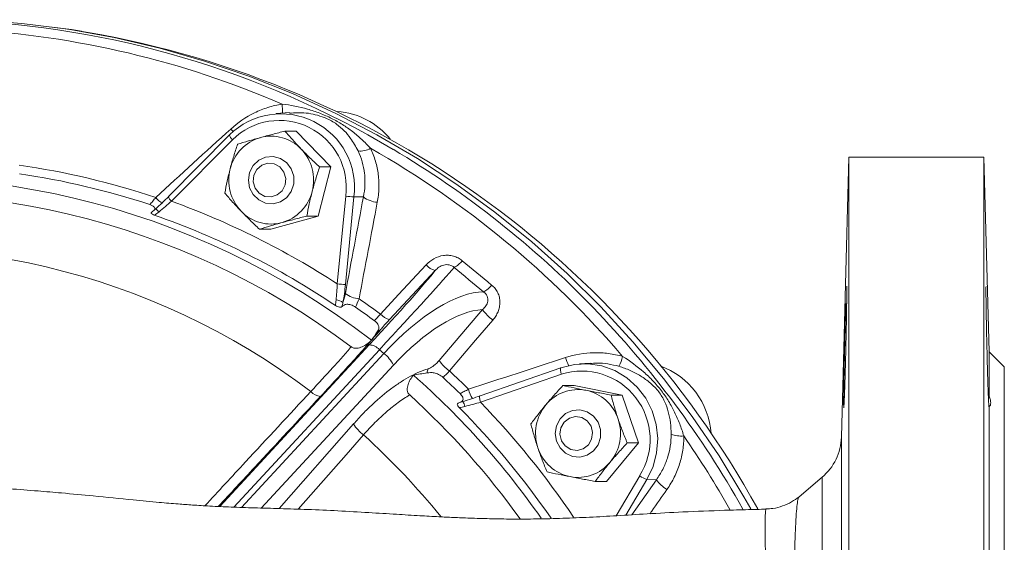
# Model space of a CAD drawing. Header units: millimetres. Extents: x -11 to 389, y 20 to 311.
# Tile 15 of 15: x 244 to 389, y 233 to 310. Entities that reach past the tile are written whole.
import ezdxf

# ---------------------------------------------------------------- set-up
doc = ezdxf.new("R2010")
doc.units = ezdxf.units.MM

msp = doc.modelspace()

# ---------------------------------------------------------------- linework, layer by layer
at = {"color": 7, "linetype": 'Continuous', "lineweight": 15}
for p, q in [((249.76, 309.21), (248.57, 309.37)), ((251.37, 309.02), (249.31, 309.27)), ((252.86, 308.75), (251.37, 309.02)), ((283.59, 296.73), (281.63, 296.59)), ((274.73, 293.41), (265.71, 284.31)), ((275.18, 292.71), (266.16, 283.61)), ((274.73, 293.41), (274.76, 293.43)), ((282.93, 293.98), (284.59, 293.98)), ((289.71, 288.67), (284.59, 293.98)), ((366.29, 290.11), (365.21, 248.71)), ((386.29, 290.11), (366.29, 290.11)), ((366.29, 183.42), (366.29, 290.11)), ((387.05, 261.35), (386.29, 290.11)), ((386.29, 180.89), (386.29, 290.11)), ((287.83, 281.42), (289.71, 288.67)), ((288.05, 288.67), (289.71, 288.67)), ((290.67, 271.39), (291.92, 284.36)), ((293.14, 284.26), (291.88, 271.29)), ((293.14, 284.26), (294.53, 284.25)), ((280.83, 279.48), (287.83, 281.42)), ((286.17, 281.42), (287.83, 281.42)), ((279.17, 279.48), (280.83, 279.48)), ((305.16, 273.37), (298.41, 266.11)), ((305.73, 260.07), (312.14, 267.59)), ((296.89, 261.65), (297.55, 261.1)), ((389.29, 259.11), (387.05, 261.35)), ((387.05, 254.78), (387.05, 261.35)), ((328.07, 259.65), (326.49, 259.54)), ((323.73, 258.98), (311.79, 254.83)), ((323.8, 258.04), (311.86, 253.88)), ((323.73, 258.98), (323.74, 258.98)), ((389.29, 71.11), (389.29, 259.11)), ((324.03, 256.35), (325.69, 256.35)), ((332.81, 254.95), (325.69, 256.35)), ((331.15, 254.95), (332.81, 254.95)), ((335.2, 247.86), (332.81, 254.95)), ((387.05, 203.78), (387.05, 253.24)), ((330.47, 242.18), (335.2, 247.86)), ((333.54, 247.86), (335.2, 247.86)), ((328.81, 242.18), (330.47, 242.18)), ((336.46, 242.47), (337.85, 242.42)), ((362.35, 242.79), (358.94, 239.92))]:
    msp.add_line(p, q, dxfattribs=at)
at = {"color": 8, "linetype": 'Continuous', "lineweight": 15}
for p, q in [((250.87, 309.05), (251.37, 309.02)), ((273.29, 238.46), (295.39, 262.36)), ((296.89, 261.65), (275.35, 238.36)), ((276.49, 238.33), (297.55, 261.1)), ((298.98, 259.39), (279.42, 238.24)), ((282.07, 238.17), (293.07, 250.67)), ((365.21, 248.71), (365.21, 182.9)), ((331.91, 237.1), (335.38, 242.99)), ((336.46, 242.47), (333.34, 237.19)), ((334.23, 237.24), (337.85, 242.42)), ((362.35, 181.53), (362.35, 242.79))]:
    msp.add_line(p, q, dxfattribs=at)
at = {"color": 7, "linetype": 'Continuous', "lineweight": 15, "flags": 128}
for points in [[(351.84, 238.1), (350.8, 239.91), (347.11, 245.94), (343.14, 251.78), (338.9, 257.41), (334.39, 262.82), (329.64, 267.99), (324.64, 272.92), (319.42, 277.58), (313.98, 281.97), (308.34, 286.09), (302.51, 289.91), (296.51, 293.43), (290.35, 296.64), (284.04, 299.53), (277.6, 302.1), (271.05, 304.34), (264.41, 306.25), (257.68, 307.81), (250.88, 309.03), (244.03, 309.91), (237.15, 310.43)], [(277.52, 286.73), (277.7, 285.59), (278.23, 284.58), (279.05, 283.8), (280.07, 283.34), (281.18, 283.24), (282.26, 283.53), (283.19, 284.16), (283.87, 285.07), (284.23, 286.16), (284.23, 287.31), (283.87, 288.4), (283.19, 289.31), (282.26, 289.94), (281.18, 290.22), (280.07, 290.12), (279.05, 289.66), (278.23, 288.88), (277.7, 287.87), (277.52, 286.73)], [(283.04, 286.99), (282.95, 286.02), (282.51, 285.16), (281.79, 284.53), (280.89, 284.24), (279.95, 284.33), (279.12, 284.79), (278.52, 285.54), (278.24, 286.47), (278.32, 287.44), (278.76, 288.31), (279.49, 288.93), (280.39, 289.22), (281.33, 289.13), (282.16, 288.67), (282.76, 287.92), (283.04, 286.99)], [(264.32, 282.05), (264.21, 282.16), (264.1, 282.26), (264.01, 282.34), (263.92, 282.41), (263.86, 282.45), (263.81, 282.47), (263.79, 282.47), (263.78, 282.44)], [(297.05, 266.93), (299.74, 269.81), (303.8, 274.18)], [(313.67, 266.03), (311.12, 263.04), (307.25, 258.51)], [(323.74, 258.98), (325.73, 259.46), (327.76, 259.55), (329.78, 259.25), (331.7, 258.56), (333.47, 257.5), (335.01, 256.13), (336.28, 254.48), (337.23, 252.61), (337.83, 250.6), (338.05, 248.5), (337.89, 246.4), (337.36, 244.36), (336.46, 242.47)], [(322.88, 249.27), (323.07, 250.4), (323.6, 251.42), (324.42, 252.2), (325.44, 252.66), (326.54, 252.75), (327.62, 252.47), (328.56, 251.84), (329.24, 250.93), (329.6, 249.84), (329.6, 248.69), (329.24, 247.6), (328.56, 246.69), (327.62, 246.06), (326.54, 245.78), (325.44, 245.87), (324.42, 246.34), (323.6, 247.12), (323.07, 248.13), (322.88, 249.27)], [(328.28, 248.42), (327.79, 247.58), (327.04, 247), (326.12, 246.77), (325.19, 246.91), (324.38, 247.42), (323.82, 248.2), (323.59, 249.15), (323.73, 250.11), (324.22, 250.95), (324.98, 251.53), (325.89, 251.76), (326.82, 251.62), (327.63, 251.12), (328.19, 250.33), (328.42, 249.39), (328.28, 248.42)]]:
    msp.add_lwpolyline(points, dxfattribs=at)
at = {"color": 8, "linetype": 'Continuous', "lineweight": 15, "flags": 128}
for points in [[(275.28, 293.92), (275.14, 294.05), (274.91, 294.28)], [(323.8, 258.04), (323.74, 258.22), (323.7, 258.39), (323.67, 258.56), (323.65, 258.7), (323.66, 258.82), (323.67, 258.91), (323.7, 258.96), (323.73, 258.98)], [(311.86, 253.88), (311.8, 254.07), (311.76, 254.24), (311.73, 254.41), (311.72, 254.55), (311.72, 254.67), (311.73, 254.76), (311.76, 254.81), (311.79, 254.83)], [(294.55, 249.06), (291.96, 246.13), (284.87, 238.08)]]:
    msp.add_lwpolyline(points, dxfattribs=at)
at = {"color": 7, "linetype": 'Continuous', "lineweight": 15}
for centre, radius, start, end in [((229.22, 174.17), 136.28, 59.2394, 116.0857), ((228.64, 173.97), 135.19, 66.5202, 86.8754), ((230.01, 170.27), 140.33, 28.9163, 81.909), ((282.36, 285.67), 10.86, 352.5447, 134.4425), ((282.11, 285.66), 9.89, 352.4522, 134.5349), ((289.91, 285.91), 11.01, 38.8655, 85.9077), ((281.04, 286.86), 6.39, 105.9641, 165.9371), ((280.9, 287.09), 6.14, 43.6061, 105.2984), ((280.52, 286.73), 6.65, 345.3044, 43.635), ((294.08, 293.93), 2.91, 263.3741, 301.0402), ((226.36, 169.66), 140.08, 40.5112, 60.3879), ((226.85, 172.85), 117.3, 71.6233, 81.7722), ((281.27, 286.73), 6.65, 165.3044, 223.635), ((225.32, 172.33), 114.82, 52.1927, 101.2028), ((226.68, 172.78), 116.14, 71.8063, 81.5893), ((225.05, 172.16), 112.55, 53.0245, 100.3711), ((280.76, 286.6), 6.39, 285.9641, 345.9371), ((294.18, 304.48), 20.25, 263.5858, 267.0363), ((296.86, 287.24), 3.79, 232.1883, 266.0285), ((225.42, 171.23), 119.53, 56.9163, 70.0708), ((225.26, 171.09), 116.93, 56.1376, 70.8496), ((280.9, 286.37), 6.14, 223.6061, 285.2984), ((223.47, 171.69), 105.02, 52.9326, 100.463), ((305.7, 275.81), 2.5, 220.5709, 257.3957), ((306.16, 277.16), 3.79, 297.9635, 321.7785), ((292.93, 291.51), 20.25, 263.5858, 267.0363), ((310.31, 273.7), 4.04, 299.7432, 322.0206), ((294.17, 273), 3.82, 232.7605, 265.8165), ((290.35, 267.11), 1.9, 52.4497, 85.8808), ((225.2, 169.72), 119.55, 53.5858, 55.2383), ((225.36, 169.78), 120.73, 53.5723, 55.4179), ((298.95, 268.55), 2.5, 220.5854, 257.4067), ((317.73, 271.51), 6.82, 215.0681, 233.4909), ((295.98, 265.69), 1.53, 293.7305, 315.5405), ((295.39, 260.42), 1.94, 39.3549, 89.9068), ((294.56, 257.14), 4.96, 26.988, 52.9857), ((325.74, 262.5), 7.36, 333.2707, 345.4286), ((311.31, 263.99), 6.82, 215.0744, 233.4739), ((334.5, 248.49), 11.46, 3.7581, 70.0737), ((221.97, 167.61), 120.62, 34.9686, 48.4719), ((305.98, 258.06), 2.04, 158.0372, 175.4954), ((224.26, 168.45), 122.47, 45.5091, 47.3373), ((326.8, 248.37), 10.12, 327.9109, 107.2891), ((224.13, 168.43), 121.23, 45.6868, 47.3241), ((288.44, 256.89), 2.18, 219.9741, 262.8387), ((221.78, 167.57), 118.21, 35.7605, 47.6765), ((314.5, 256.86), 4.54, 193.3071, 212.5771), ((326.27, 249.6), 6.16, 79.1077, 140.6319), ((326.16, 249.43), 6.35, 18.1298, 78.3876), ((307.42, 252.78), 2.18, 13.0589, 33.296), ((326.66, 249.26), 6.67, 140.4949, 198.7085), ((222.23, 167.37), 121.76, 34.7454, 44.7571), ((298.07, 253.77), 5.88, 211.7615, 233.2121), ((325.87, 249.27), 6.67, 320.4949, 18.7085), ((341.55, 253.33), 4.44, 250.056, 274.5637), ((357.21, 248.92), 8, 310, 358.5), ((326.37, 249.1), 6.35, 198.1298, 258.3876), ((326.26, 248.93), 6.16, 259.1077, 320.6319), ((337.5, 246), 3.68, 234.8187, 253.566), ((342.05, 245.5), 5.21, 216.2233, 239.6837)]:
    msp.add_arc(centre, radius, start, end, dxfattribs=at)
at = {"color": 8, "linetype": 'Continuous', "lineweight": 15}
for centre, radius, start, end in [((275.18, 296.78), 7.41, 359.052, 9.1573), ((275.77, 293.59), 1.06, 189.484, 235.8971), ((227.01, 170.01), 140.99, 43.9689, 59.3338), ((265.68, 285.44), 2.24, 214.5499, 249.4991), ((266.75, 284.49), 1.06, 189.484, 235.8971), ((224.15, 167.24), 144.97, 29.2444, 43.9707), ((337.65, 264.86), 13.94, 198.2935, 203.5076), ((222.13, 167.26), 124.72, 33.9276, 43.9915), ((220.66, 167.64), 109.95, 39.1123, 47.7769), ((222.77, 166.62), 144.79, 29.5431, 34.6356)]:
    msp.add_arc(centre, radius, start, end, dxfattribs=at)
at = {"color": 7, "linetype": 'Continuous', "lineweight": 15}
for centre, major_axis, ratio, start_param, end_param in [((292.27, 257.14), (16.39, 17.59), 0.013288, 4.983957, 5.970893), ((290.81, 258.51), (15.12, 16.05), 0.032802, 4.985306, 5.925227), ((301.21, 249.75), (13.93, 19.6), 0.416195, 0.282933, 1.269869), ((302.69, 248.7), (12.63, 18.08), 0.435314, 0.324996, 1.264918)]:
    msp.add_ellipse(centre, major_axis=major_axis, ratio=ratio, start_param=start_param, end_param=end_param, dxfattribs=at)
for points, knots in [([(274.91, 294.28), (275.96, 295.24), (277.13, 296.04), (278.74, 296.83), (279.07, 296.98), (279.74, 297.24), (280.08, 297.36), (281.1, 297.69), (281.79, 297.85), (282.5, 297.96)], [0, 0, 0, 0, 0.5, 0.5, 0.625, 0.625, 0.75, 0.75, 1, 1, 1, 1]), ([(282.5, 297.96), (283.77, 297.84), (285.03, 297.58), (286.88, 297.05), (287.49, 296.85), (288.68, 296.39), (289.26, 296.14), (290.38, 295.58), (290.92, 295.27), (291.95, 294.62), (292.44, 294.28), (293.39, 293.55), (293.85, 293.16), (294.73, 292.34), (295.16, 291.9), (295.57, 291.44)], [0, 0, 0, 0, 0.25, 0.25, 0.375, 0.375, 0.5, 0.5, 0.625, 0.625, 0.75, 0.75, 0.875, 0.875, 1, 1, 1, 1]), ([(279.28, 293.01), (278.98, 292.93), (278.69, 292.85), (278.11, 292.68), (277.83, 292.6), (276.99, 292.36), (276.45, 292.2), (275.93, 292.04)], [0, 0, 0, 0, 0.25, 0.25, 0.5, 0.5, 1, 1, 1, 1]), ([(282.93, 293.98), (282.31, 293.82), (281.7, 293.66), (280.48, 293.34), (279.87, 293.18), (279.28, 293.01)], [0, 0, 0, 0, 0.5, 0.5, 1, 1, 1, 1]), ([(285.34, 291.32), (285.12, 291.55), (284.91, 291.78), (284.49, 292.22), (284.29, 292.45), (283.69, 293.11), (283.3, 293.55), (282.93, 293.98)], [0, 0, 0, 0, 0.25, 0.25, 0.5, 0.5, 1, 1, 1, 1]), ([(275.93, 292.04), (275.73, 291.45), (275.53, 290.85), (275.17, 289.64), (274.99, 289.03), (274.83, 288.42)], [0, 0, 0, 0, 0.5, 0.5, 1, 1, 1, 1]), ([(288.05, 288.67), (287.59, 289.1), (287.13, 289.54), (286.22, 290.42), (285.78, 290.87), (285.34, 291.32)], [0, 0, 0, 0, 0.5, 0.5, 1, 1, 1, 1]), ([(295.57, 291.44), (295.88, 290.83), (296.12, 290.19), (296.51, 288.9), (296.65, 288.23), (296.77, 287.22), (296.8, 286.87), (296.83, 286.19), (296.83, 285.85), (296.8, 284.83), (296.72, 284.14), (296.59, 283.46)], [0, 0, 0, 0, 0.25, 0.25, 0.5, 0.5, 0.625, 0.625, 0.75, 0.75, 1, 1, 1, 1]), ([(294.53, 284.25), (294.65, 284.83), (294.72, 285.4), (294.77, 286.27), (294.77, 286.56), (294.75, 287.14), (294.73, 287.44), (294.56, 288.88), (294.25, 289.99), (293.74, 291.05)], [0, 0, 0, 0, 0.25, 0.25, 0.375, 0.375, 0.5, 0.5, 1, 1, 1, 1]), ([(274.83, 288.42), (274.68, 287.8), (274.53, 287.18), (274.27, 285.97), (274.15, 285.38), (274.04, 284.79)], [0, 0, 0, 0, 0.5, 0.5, 1, 1, 1, 1]), ([(288.05, 288.67), (287.85, 288.08), (287.66, 287.47), (287.29, 286.27), (287.12, 285.66), (286.96, 285.04)], [0, 0, 0, 0, 0.5, 0.5, 1, 1, 1, 1]), ([(262.95, 283.11), (263.09, 283.27), (263.24, 283.45), (263.54, 283.8), (263.69, 283.98), (263.83, 284.17)], [0, 0, 0, 0, 0.5, 0.5, 1, 1, 1, 1]), ([(274.04, 284.79), (274.42, 284.36), (274.8, 283.92), (275.6, 283.04), (276.02, 282.59), (276.46, 282.14)], [0, 0, 0, 0, 0.5, 0.5, 1, 1, 1, 1]), ([(286.96, 285.04), (286.8, 284.43), (286.66, 283.81), (286.39, 282.6), (286.28, 282.01), (286.17, 281.42)], [0, 0, 0, 0, 0.5, 0.5, 1, 1, 1, 1]), ([(263.53, 282.24), (263.57, 282.27), (263.68, 282.34), (263.73, 282.5), (263.68, 282.69), (263.48, 282.87), (263.22, 283.01), (263.02, 283.08), (262.95, 283.11)], [0, 0, 0, 0, 0.136603, 0.348097, 0.561221, 0.725171, 0.889454, 1, 1, 1, 1]), ([(266.16, 283.61), (265.86, 283.34), (265.56, 283.08), (264.95, 282.56), (264.63, 282.3), (264.32, 282.05)], [0, 0, 0, 0, 0.5, 0.5, 1, 1, 1, 1]), ([(263.28, 282.04), (263.24, 282.01), (263.2, 281.98), (263.16, 281.9), (263.15, 281.86), (263.2, 281.77), (263.26, 281.72), (263.42, 281.63), (263.52, 281.59), (263.62, 281.55)], [0, 0, 0, 0, 0.25, 0.25, 0.5, 0.5, 0.75, 0.75, 1, 1, 1, 1]), ([(276.46, 282.14), (276.67, 281.91), (276.89, 281.69), (277.34, 281.24), (277.56, 281.02), (278.24, 280.35), (278.7, 279.92), (279.17, 279.48)], [0, 0, 0, 0, 0.25, 0.25, 0.5, 0.5, 1, 1, 1, 1]), ([(282.52, 280.45), (282.82, 280.53), (283.12, 280.62), (283.72, 280.78), (284.03, 280.86), (284.94, 281.1), (285.55, 281.26), (286.17, 281.42)], [0, 0, 0, 0, 0.25, 0.25, 0.5, 0.5, 1, 1, 1, 1]), ([(279.17, 279.48), (279.69, 279.64), (280.23, 279.8), (281.35, 280.12), (281.92, 280.29), (282.52, 280.45)], [0, 0, 0, 0, 0.5, 0.5, 1, 1, 1, 1]), ([(303.8, 274.18), (304.14, 274.54), (304.52, 274.85), (305.39, 275.34), (305.86, 275.51), (306.6, 275.62), (306.85, 275.63), (307.35, 275.6), (307.59, 275.56), (308.08, 275.43), (308.3, 275.34), (308.74, 275.11), (308.95, 274.97), (309.14, 274.81)], [0, 0, 0, 0, 0.25, 0.25, 0.5, 0.5, 0.625, 0.625, 0.75, 0.75, 0.875, 0.875, 1, 1, 1, 1]), ([(307.94, 273.81), (307.75, 273.99), (307.51, 274.12), (307.1, 274.22), (306.96, 274.23), (306.69, 274.23), (306.55, 274.21), (306.29, 274.14), (306.16, 274.1), (305.93, 273.99), (305.81, 273.92), (305.5, 273.71), (305.32, 273.54), (305.16, 273.37)], [0, 0, 0, 0, 0.25, 0.25, 0.375, 0.375, 0.5, 0.5, 0.625, 0.625, 0.75, 0.75, 1, 1, 1, 1]), ([(290.48, 269), (290.53, 269.39), (290.57, 269.78), (290.63, 270.58), (290.65, 270.98), (290.67, 271.39)], [0, 0, 0, 0, 0.5, 0.5, 1, 1, 1, 1]), ([(313.49, 271.22), (313.68, 271.06), (313.86, 270.89), (314.16, 270.51), (314.29, 270.3), (314.5, 269.87), (314.58, 269.64), (314.68, 269.17), (314.71, 268.93), (314.71, 268.45), (314.69, 268.2), (314.6, 267.73), (314.53, 267.5), (314.34, 267.05), (314.23, 266.83), (313.97, 266.42), (313.83, 266.22), (313.67, 266.03)], [0, 0, 0, 0, 0.125, 0.125, 0.25, 0.25, 0.375, 0.375, 0.5, 0.5, 0.625, 0.625, 0.75, 0.75, 0.875, 0.875, 1, 1, 1, 1]), ([(365.55, 253.12), (365.55, 253.12), (365.56, 252.95), (365.6, 253.56), (365.66, 254.97), (365.74, 257.31), (365.82, 260.16), (365.9, 263.24), (365.95, 266.18), (365.99, 268.69), (366.01, 270.38), (366.01, 271.17), (365.99, 271.04), (365.99, 271.01)], [0, 0, 0, 0, 0.002067, 0.109411, 0.216788, 0.324205, 0.431652, 0.539105, 0.646541, 0.753947, 0.861322, 0.968677, 1, 1, 1, 1]), ([(386.6, 270.99), (386.6, 271.01), (386.58, 271.08), (386.58, 270.09), (386.6, 268.2), (386.64, 265.58), (386.71, 262.58), (386.78, 259.52), (386.86, 256.75), (386.94, 254.61), (387, 253.3), (387.02, 253.23), (387.03, 253.2)], [0, 0, 0, 0, 0.054552, 0.161893, 0.269221, 0.376556, 0.483913, 0.591302, 0.69872, 0.806151, 0.913573, 1, 1, 1, 1]), ([(291.5, 268.62), (291.57, 268.8), (291.64, 269.01), (291.76, 269.46), (291.81, 269.7), (291.86, 269.95)], [0, 0, 0, 0, 0.5, 0.5, 1, 1, 1, 1]), ([(312.14, 267.59), (312.33, 267.75), (312.5, 267.93), (312.7, 268.24), (312.76, 268.34), (312.86, 268.57), (312.9, 268.69), (312.94, 268.94), (312.94, 269.06), (312.91, 269.32), (312.88, 269.45), (312.77, 269.69), (312.7, 269.81), (312.53, 270.02), (312.43, 270.11), (312.31, 270.2)], [0, 0, 0, 0, 0.25, 0.25, 0.375, 0.375, 0.5, 0.5, 0.625, 0.625, 0.75, 0.75, 0.875, 0.875, 1, 1, 1, 1]), ([(290.42, 268.19), (290.51, 268.12), (290.61, 268.07), (290.81, 267.98), (290.92, 267.95), (291.1, 267.93), (291.17, 267.93), (291.29, 267.97), (291.34, 268), (291.37, 268.03)], [0, 0, 0, 0, 0.25, 0.25, 0.5, 0.5, 0.75, 0.75, 1, 1, 1, 1]), ([(293.36, 267.94), (293.26, 268.01), (293.15, 268.08), (292.91, 268.2), (292.8, 268.24), (292.56, 268.32), (292.45, 268.34), (292.25, 268.37), (292.16, 268.37), (291.99, 268.36), (291.91, 268.34), (291.78, 268.3), (291.72, 268.27), (291.55, 268.18), (291.46, 268.11), (291.37, 268.03)], [0, 0, 0, 0, 0.125, 0.125, 0.25, 0.25, 0.375, 0.375, 0.5, 0.5, 0.625, 0.625, 0.75, 0.75, 1, 1, 1, 1]), ([(365.87, 268.47), (365.84, 267.69), (365.79, 266.11), (365.71, 263.11), (365.64, 260.05), (365.58, 257.19), (365.54, 254.96), (365.53, 253.68), (365.54, 253.51), (365.54, 253.47)], [0, 0, 0, 0, 0.159698, 0.319396, 0.479104, 0.638791, 0.798426, 0.958001, 1, 1, 1, 1]), ([(296.17, 265.93), (296.31, 266.09), (296.45, 266.25), (296.75, 266.58), (296.9, 266.75), (297.05, 266.93)], [0, 0, 0, 0, 0.5, 0.5, 1, 1, 1, 1]), ([(296.59, 264.3), (296.66, 264.39), (296.72, 264.49), (296.8, 264.71), (296.83, 264.84), (296.8, 265.11), (296.76, 265.26), (296.6, 265.51), (296.53, 265.6), (296.37, 265.77), (296.27, 265.85), (296.17, 265.93)], [0, 0, 0, 0, 0.25, 0.25, 0.5, 0.5, 0.75, 0.75, 0.875, 0.875, 1, 1, 1, 1]), ([(298.41, 266.11), (298.27, 265.96), (298.13, 265.81), (297.86, 265.52), (297.74, 265.39), (297.51, 265.13), (297.4, 265.01), (297.22, 264.8), (297.14, 264.71), (297.07, 264.62)], [0, 0, 0, 0, 0.25, 0.25, 0.5, 0.5, 0.75, 0.75, 1, 1, 1, 1]), ([(297.07, 264.62), (296.83, 264.35), (296.58, 264.05), (296.03, 263.41), (295.73, 263.07), (294.8, 262), (294.1, 261.22), (293.15, 260.16), (292.96, 259.95), (292.56, 259.51), (292.35, 259.28), (291.74, 258.6), (291.31, 258.14), (290.02, 256.72), (289.11, 255.74), (288.17, 254.72)], [0, 0, 0, 0, 0.125, 0.125, 0.25, 0.25, 0.5, 0.5, 0.5625, 0.5625, 0.625, 0.625, 0.75, 0.75, 1, 1, 1, 1]), ([(286.77, 255.48), (287.92, 256.71), (289, 257.88), (290.26, 259.28), (290.51, 259.55), (291, 260.09), (291.23, 260.36), (291.92, 261.13), (292.35, 261.62), (292.75, 262.08)], [0, 0, 0, 0, 0.5, 0.5, 0.625, 0.625, 0.75, 0.75, 1, 1, 1, 1]), ([(292.75, 262.08), (292.86, 261.99), (292.99, 261.94), (293.26, 261.87), (293.41, 261.86), (293.83, 261.89), (294.11, 261.97), (294.62, 262.2), (294.86, 262.34), (295.31, 262.67), (295.52, 262.85), (295.71, 263.05)], [0, 0, 0, 0, 0.125, 0.125, 0.25, 0.25, 0.5, 0.5, 0.75, 0.75, 1, 1, 1, 1]), ([(324.41, 260.49), (325.78, 260.94), (327.18, 261.18), (328.97, 261.22), (329.33, 261.21), (330.05, 261.18), (330.41, 261.14), (331.47, 261), (332.17, 260.86), (332.86, 260.65)], [0, 0, 0, 0, 0.5, 0.5, 0.625, 0.625, 0.75, 0.75, 1, 1, 1, 1]), ([(332.86, 260.65), (333.95, 259.99), (334.98, 259.22), (336.44, 257.95), (336.9, 257.5), (337.78, 256.57), (338.2, 256.08), (338.98, 255.08), (339.33, 254.56), (339.99, 253.49), (340.28, 252.95), (340.82, 251.84), (341.07, 251.27), (341.52, 250.11), (341.72, 249.52), (341.9, 248.91)], [0, 0, 0, 0, 0.25, 0.25, 0.375, 0.375, 0.5, 0.5, 0.625, 0.625, 0.75, 0.75, 0.875, 0.875, 1, 1, 1, 1]), ([(304.09, 258.83), (304.21, 258.86), (304.34, 258.92), (304.61, 259.07), (304.75, 259.16), (305.03, 259.37), (305.18, 259.49), (305.46, 259.76), (305.59, 259.91), (305.73, 260.07)], [0, 0, 0, 0, 0.25, 0.25, 0.5, 0.5, 0.75, 0.75, 1, 1, 1, 1]), ([(332.31, 259.2), (331.22, 259.45), (329.82, 259.78), (328.4, 259.64), (328.07, 259.61)], [0, 0, 0, 0, 0.769977, 1, 1, 1, 1]), ([(340.04, 249.16), (340.03, 249.74), (339.99, 250.3), (339.86, 251.4), (339.75, 251.94), (339.48, 252.98), (339.3, 253.48), (338.95, 254.23), (338.82, 254.48), (338.53, 254.97), (338.37, 255.2), (338.01, 255.67), (337.81, 255.89), (337.4, 256.32), (337.18, 256.53), (336.51, 257.1), (336.03, 257.45), (335.03, 258.07), (334.51, 258.34), (333.43, 258.82), (332.88, 259.03), (332.31, 259.2)], [0, 0, 0, 0, 0.125, 0.125, 0.25, 0.25, 0.375, 0.375, 0.4375, 0.4375, 0.5, 0.5, 0.5625, 0.5625, 0.625, 0.625, 0.75, 0.75, 0.875, 0.875, 1, 1, 1, 1]), ([(293.07, 250.67), (293.53, 251.19), (293.99, 251.7), (294.93, 252.67), (295.41, 253.13), (296.83, 254.46), (297.77, 255.25), (298.95, 256.12), (299.19, 256.29), (299.66, 256.61), (299.9, 256.77), (300.59, 257.22), (301.05, 257.49), (302.4, 258.21), (303.26, 258.57), (304.09, 258.83)], [0, 0, 0, 0, 0.125, 0.125, 0.25, 0.25, 0.5, 0.5, 0.5625, 0.5625, 0.625, 0.625, 0.75, 0.75, 1, 1, 1, 1]), ([(301.94, 257.91), (301.76, 257.7), (301.6, 257.48), (301.33, 257.01), (301.21, 256.76), (301.09, 256.37), (301.06, 256.24), (301.02, 255.97), (301.01, 255.83), (301.04, 255.56), (301.07, 255.42), (301.18, 255.17), (301.26, 255.06), (301.37, 254.96)], [0, 0, 0, 0, 0.25, 0.25, 0.5, 0.5, 0.625, 0.625, 0.75, 0.75, 0.875, 0.875, 1, 1, 1, 1]), ([(306.31, 257.56), (306.21, 257.65), (306.1, 257.73), (305.88, 257.88), (305.76, 257.95), (305.53, 258.06), (305.42, 258.1), (305.2, 258.17), (305.1, 258.2), (304.79, 258.26), (304.61, 258.27), (304.26, 258.26), (304.1, 258.25), (303.95, 258.22)], [0, 0, 0, 0, 0.125, 0.125, 0.25, 0.25, 0.375, 0.375, 0.5, 0.5, 0.75, 0.75, 1, 1, 1, 1]), ([(324.03, 256.35), (323.6, 255.89), (323.16, 255.42), (322.32, 254.47), (321.91, 253.99), (321.51, 253.51)], [0, 0, 0, 0, 0.5, 0.5, 1, 1, 1, 1]), ([(327.44, 255.65), (327.14, 255.71), (326.84, 255.77), (326.25, 255.89), (325.96, 255.95), (325.11, 256.12), (324.56, 256.24), (324.03, 256.35)], [0, 0, 0, 0, 0.25, 0.25, 0.5, 0.5, 1, 1, 1, 1]), ([(301.37, 254.96), (300.81, 254.63), (300.23, 254.25), (299.09, 253.41), (298.51, 252.96), (297.37, 251.97), (296.8, 251.44), (295.66, 250.29), (295.1, 249.69), (294.55, 249.06)], [0, 0, 0, 0, 0.25, 0.25, 0.5, 0.5, 0.75, 0.75, 1, 1, 1, 1]), ([(308.62, 253.79), (308.75, 253.83), (308.87, 253.87), (309.09, 254), (309.19, 254.08), (309.26, 254.24), (309.27, 254.31), (309.27, 254.45), (309.25, 254.54), (309.18, 254.71), (309.13, 254.81), (308.99, 254.99), (308.91, 255.09), (308.82, 255.18)], [0, 0, 0, 0, 0.25, 0.25, 0.5, 0.5, 0.625, 0.625, 0.75, 0.75, 0.875, 0.875, 1, 1, 1, 1]), ([(308.82, 255.18), (309.02, 255.27), (309.23, 255.38), (309.65, 255.59), (309.87, 255.7), (310.08, 255.81)], [0, 0, 0, 0, 0.5, 0.5, 1, 1, 1, 1]), ([(331.15, 254.95), (330.52, 255.07), (329.9, 255.18), (328.66, 255.41), (328.04, 255.53), (327.44, 255.65)], [0, 0, 0, 0, 0.5, 0.5, 1, 1, 1, 1]), ([(332.19, 251.41), (332.09, 251.71), (331.99, 252.01), (331.81, 252.61), (331.72, 252.9), (331.46, 253.79), (331.3, 254.37), (331.15, 254.95)], [0, 0, 0, 0, 0.25, 0.25, 0.5, 0.5, 1, 1, 1, 1]), ([(387.05, 253.24), (387.21, 253.35), (387.29, 253.54), (387.29, 253.93), (387.27, 254.08), (387.19, 254.4), (387.13, 254.58), (387.05, 254.78)], [0, 0, 0, 0, 0.5, 0.5, 0.75, 0.75, 1, 1, 1, 1]), ([(308.62, 253.79), (308.56, 253.78), (308.51, 253.75), (308.43, 253.68), (308.41, 253.63), (308.41, 253.5), (308.44, 253.42), (308.54, 253.26), (308.61, 253.17), (308.69, 253.09)], [0, 0, 0, 0, 0.25, 0.25, 0.5, 0.5, 0.75, 0.75, 1, 1, 1, 1]), ([(311.86, 253.88), (311.48, 253.78), (311.1, 253.68), (310.32, 253.47), (309.93, 253.37), (309.54, 253.27)], [0, 0, 0, 0, 0.5, 0.5, 1, 1, 1, 1]), ([(321.51, 253.51), (321.11, 253.03), (320.72, 252.54), (319.98, 251.59), (319.63, 251.13), (319.29, 250.67)], [0, 0, 0, 0, 0.5, 0.5, 1, 1, 1, 1]), ([(256.65, 177.11), (256.53, 178.02), (256.19, 180.66), (255.3, 184.99), (254, 190.06), (252.39, 195.05), (250.5, 199.93), (248.32, 204.68), (245.87, 209.28), (243.15, 213.73), (240.18, 218), (236.96, 222.07), (233.51, 225.94), (229.84, 229.58), (225.97, 232.99), (221.9, 236.16), (217.66, 239.06), (213.25, 241.69), (208.7, 244.05), (204.02, 246.12), (199.23, 247.89), (194.35, 249.37), (189.38, 250.51), (185.67, 251.2), (183.61, 251.41), (183.23, 251.45)], [0, 0, 0, 0, 0.024118, 0.0702, 0.11628, 0.162356, 0.208426, 0.254489, 0.300543, 0.346589, 0.392623, 0.438645, 0.484655, 0.530651, 0.576632, 0.622599, 0.668551, 0.714487, 0.760409, 0.806316, 0.85221, 0.898092, 0.943962, 0.989823, 1, 1, 1, 1]), ([(319.29, 250.67), (319.44, 250.09), (319.6, 249.5), (319.95, 248.32), (320.13, 247.73), (320.34, 247.12)], [0, 0, 0, 0, 0.5, 0.5, 1, 1, 1, 1]), ([(333.54, 247.86), (333.3, 248.44), (333.06, 249.03), (332.61, 250.21), (332.4, 250.8), (332.19, 251.41)], [0, 0, 0, 0, 0.5, 0.5, 1, 1, 1, 1]), ([(337.85, 242.42), (338.2, 242.92), (338.51, 243.43), (338.92, 244.23), (339.05, 244.5), (339.28, 245.06), (339.39, 245.34), (339.86, 246.77), (340.05, 247.95), (340.04, 249.16)], [0, 0, 0, 0, 0.25, 0.25, 0.375, 0.375, 0.5, 0.5, 1, 1, 1, 1]), ([(333.54, 247.86), (333.11, 247.4), (332.68, 246.93), (331.83, 245.98), (331.42, 245.5), (331.02, 245.02)], [0, 0, 0, 0, 0.5, 0.5, 1, 1, 1, 1]), ([(341.9, 248.91), (341.91, 248.2), (341.87, 247.5), (341.66, 246.13), (341.5, 245.45), (341.18, 244.44), (341.06, 244.1), (340.8, 243.45), (340.66, 243.13), (340.19, 242.19), (339.83, 241.59), (339.42, 241)], [0, 0, 0, 0, 0.25, 0.25, 0.5, 0.5, 0.625, 0.625, 0.75, 0.75, 1, 1, 1, 1]), ([(320.34, 247.12), (320.44, 246.82), (320.54, 246.52), (320.76, 245.92), (320.87, 245.63), (321.21, 244.74), (321.44, 244.16), (321.68, 243.58)], [0, 0, 0, 0, 0.25, 0.25, 0.5, 0.5, 1, 1, 1, 1]), ([(331.02, 245.02), (330.62, 244.54), (330.23, 244.05), (329.49, 243.1), (329.14, 242.64), (328.81, 242.18)], [0, 0, 0, 0, 0.5, 0.5, 1, 1, 1, 1]), ([(321.68, 243.58), (322.22, 243.47), (322.77, 243.35), (323.9, 243.12), (324.49, 243), (325.09, 242.88)], [0, 0, 0, 0, 0.5, 0.5, 1, 1, 1, 1]), ([(354.03, 238.08), (353.18, 238.05), (351.13, 238), (347, 237.88), (341.95, 237.68), (336.72, 237.4), (332.15, 237.11), (327.98, 236.88), (324.05, 236.71), (320.26, 236.62), (316.64, 236.6), (313.32, 236.65), (310.41, 236.74), (307.91, 236.84), (305.39, 236.96), (302.63, 237.12), (299.21, 237.33), (295.22, 237.58), (290.87, 237.83), (286.5, 238.03), (282.34, 238.16), (278.53, 238.26), (275.06, 238.37), (272.03, 238.51), (269.4, 238.67), (266.97, 238.85), (264.02, 239.1), (259.81, 239.51), (254.98, 240), (250.32, 240.44), (246.18, 240.79), (241.84, 241.12), (236.95, 241.44), (232.49, 241.71), (229.78, 241.84), (228.78, 241.89)], [0, 0, 0, 0, 0.019138, 0.045736, 0.093016, 0.135264, 0.171414, 0.203804, 0.235953, 0.26757, 0.296638, 0.323845, 0.347449, 0.367195, 0.384761, 0.409213, 0.44052, 0.477479, 0.517934, 0.555811, 0.589413, 0.620102, 0.647046, 0.672244, 0.692644, 0.709406, 0.731007, 0.76016, 0.805268, 0.841042, 0.867512, 0.899634, 0.9393, 0.97762, 1, 1, 1, 1]), ([(325.09, 242.88), (325.4, 242.82), (325.7, 242.76), (326.32, 242.64), (326.63, 242.58), (327.55, 242.41), (328.18, 242.29), (328.81, 242.18)], [0, 0, 0, 0, 0.25, 0.25, 0.5, 0.5, 1, 1, 1, 1]), ([(358.94, 239.92), (358.58, 239.65), (357.85, 239.1), (356.52, 238.51), (355.23, 238.14), (354.39, 238.13), (354.04, 238.12)], [0, 0, 0, 0, 0.258174, 0.530829, 0.80758, 1, 1, 1, 1]), ([(354.03, 238.06), (354.03, 238.07), (354.04, 238.09), (354.04, 238.07), (354.04, 238.06)], [0, 0, 0, 0, 0.429653, 1, 1, 1, 1])]:
    msp.add_open_spline(points, degree=3, knots=knots, dxfattribs=at)
at = {"color": 8, "linetype": 'Continuous', "lineweight": 15}
for points, knots in [([(293.74, 291.05), (293.39, 291.69), (292.8, 292.79), (291.73, 294.05), (290.58, 295.07), (289.48, 295.68), (287.97, 296.29), (286.16, 296.78), (284.41, 296.68), (283.59, 296.63)], [0, 0, 0, 0, 0.180662, 0.308666, 0.439216, 0.58265, 0.601886, 0.812199, 1, 1, 1, 1]), ([(271.09, 238.57), (273.09, 240.73), (278.32, 246.37), (283.54, 252.01), (286.77, 255.48)], [0, 0, 0, 0, 0.383212, 1, 1, 1, 1]), ([(288.17, 254.72), (284.94, 251.25), (279.91, 245.83), (274.88, 240.41), (273.08, 238.47)], [0, 0, 0, 0, 0.641444, 1, 1, 1, 1]), ([(339.42, 241), (338.67, 239.93), (337.82, 238.73), (336.98, 237.52), (336.89, 237.4)], [0, 0, 0, 0, 0.894713, 1, 1, 1, 1]), ([(358.96, 239.9), (358.91, 239.84), (358.8, 239.7), (358.66, 238.84), (358.53, 237.46), (358.42, 235.53), (358.33, 233.1), (358.26, 230.22), (358.21, 226.92), (358.18, 223.14), (358.17, 218.97), (358.18, 214.47), (358.19, 209.65), (358.22, 204.46), (358.25, 199.24), (358.28, 194.1), (358.31, 189.08), (358.34, 183.9), (358.36, 180.34), (358.37, 178.56)], [0, 0, 0, 0, 0.0532569, 0.1147384, 0.1762201, 0.2394708, 0.3027216, 0.3632219, 0.4237221, 0.4859128, 0.5481033, 0.6079431, 0.6677821, 0.7293133, 0.7908441, 0.8425802, 0.8943161, 0.9471581, 1, 1, 1, 1]), ([(355.23, 177.16), (355.21, 178.96), (355.16, 182.55), (355.06, 187.85), (354.95, 193.07), (354.83, 198.28), (354.7, 203.39), (354.56, 208.42), (354.43, 213.17), (354.3, 217.61), (354.19, 221.64), (354.09, 225.31), (354.02, 228.57), (353.97, 231.4), (353.94, 233.75), (353.94, 235.63), (353.95, 236.99), (353.98, 237.86), (354.02, 238), (354.03, 238.06)], [0, 0, 0, 0, 0.053571, 0.107143, 0.162003, 0.216863, 0.275818, 0.334774, 0.395402, 0.456031, 0.515672, 0.575313, 0.636616, 0.69792, 0.758498, 0.819076, 0.881392, 0.943708, 1, 1, 1, 1])]:
    msp.add_open_spline(points, degree=3, knots=knots, dxfattribs=at)
at = {"color": 7, "linetype": 'Continuous', "lineweight": 15}
for points in [[(263.83, 284.17), (267.52, 287.55), (271.22, 290.92), (274.91, 294.28)], [(263.78, 282.44), (264.45, 283.06), (265.11, 283.68), (265.74, 284.32)], [(291.86, 269.95), (292.74, 274.73), (293.64, 279.49), (294.53, 284.25)], [(263.28, 282.04), (263.45, 282.17), (263.62, 282.3), (263.78, 282.44)], [(296.59, 283.46), (295.69, 278.71), (294.79, 273.95), (293.89, 269.19)], [(264.32, 282.05), (264.09, 281.87), (263.86, 281.7), (263.62, 281.55)], [(312.31, 270.2), (310.85, 271.4), (309.39, 272.61), (307.94, 273.81)], [(309.14, 274.81), (310.58, 273.61), (312.04, 272.41), (313.49, 271.22)], [(291.88, 271.29), (291.79, 270.37), (291.67, 269.48), (291.5, 268.62)], [(290.42, 268.19), (290.42, 268.45), (290.45, 268.73), (290.48, 269)], [(291.5, 268.62), (291.46, 268.42), (291.41, 268.22), (291.37, 268.03)], [(293.89, 269.19), (293.72, 268.74), (293.54, 268.32), (293.36, 267.94)], [(295.71, 263.05), (296.03, 263.45), (296.3, 263.88), (296.59, 264.3)], [(310.08, 255.81), (314.86, 257.37), (319.64, 258.93), (324.41, 260.49)], [(303.95, 258.22), (303.28, 258.12), (302.59, 258.03), (301.94, 257.91)], [(307.25, 258.51), (306.94, 258.16), (306.62, 257.84), (306.31, 257.56)], [(309.24, 253.97), (310.11, 254.25), (310.96, 254.54), (311.8, 254.83)], [(308.62, 253.79), (308.82, 253.84), (309.03, 253.91), (309.24, 253.97)], [(309.54, 253.27), (309.26, 253.2), (308.98, 253.13), (308.69, 253.09)], [(387.04, 253.13), (387.04, 253.15), (387.04, 253.19), (387.05, 253.24)]]:
    msp.add_open_spline(points, degree=3, dxfattribs=at)

doc.saveas('drawing.dxf')
